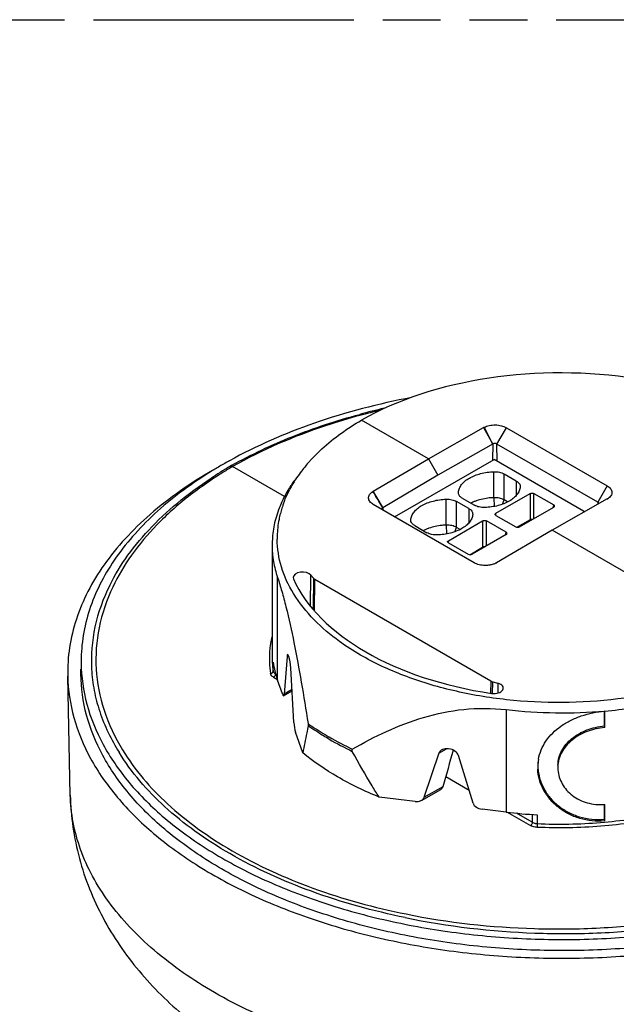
# Model space of a CAD drawing. Header units: millimetres. Extents: x 0 to 210, y 0 to 297.
# Tile 5 of 7: x 110 to 130, y 225 to 258. Entities that reach past the tile are written whole.
import ezdxf

# ---------------------------------------------------------------- set-up
doc = ezdxf.new("R2010")
doc.units = ezdxf.units.MM
doc.header["$LTSCALE"] = 19.36
doc.linetypes.add('PHANTOM', pattern=[0.8, 0.45, -0.05, 0.1, -0.05, 0.1, -0.05])
doc.layers.get('0').update_dxf_attribs({"linetype": 'CONTINUOUS'})
doc.layers.add('DEFAULT_3', color=7, linetype='PHANTOM')

msp = doc.modelspace()

# ---------------------------------------------------------------- linework, layer by layer
at = {"color": 7, "linetype": 'Continuous'}
for p, q in [((123.2909, 242.9879), (121.0486, 244.2825)), ((123.2909, 242.9879), (125.1364, 244.0349)), ((125.9001, 244.031), (129.273, 242.0837)), ((125.4519, 243.4853), (123.6063, 242.4384)), ((128.9576, 241.5374), (125.5847, 243.4847)), ((121.4454, 241.9038), (123.2909, 242.9879)), ((122.1578, 241.0478), (125.4865, 242.9696)), ((123.2909, 242.9879), (123.6063, 242.4384)), ((128.4775, 241.2427), (125.4865, 242.9696)), ((116.6459, 242.734), (116.6465, 242.7344)), ((118.4736, 241.7274), (116.736, 242.7306)), ((123.6063, 242.4384), (121.7608, 241.3543)), ((126.2316, 242.2454), (125.8232, 242.4812)), ((124.2914, 241.8563), (124.2921, 241.871)), ((125.5501, 241.1692), (126.6956, 241.8306)), ((126.3633, 242.062), (126.3627, 242.0473)), ((126.8229, 241.8306), (127.4833, 241.4493)), ((124.8183, 239.5118), (121.4454, 241.4591)), ((124.6406, 241.3269), (124.2323, 241.5626)), ((124.4232, 241.6729), (124.8315, 241.4371)), ((125.9412, 241.5457), (125.8232, 241.6138)), ((129.273, 241.6466), (127.4275, 240.5997)), ((129.2887, 241.6559), (129.2793, 241.6504)), ((124.7723, 241.1435), (124.7717, 241.1287)), ((126.34, 240.7132), (127.4855, 241.3745)), ((122.7005, 240.9378), (122.7011, 240.9525)), ((123.9591, 240.2507), (125.1046, 240.912)), ((125.8923, 240.5308), (125.2319, 240.912)), ((125.5501, 241.0957), (126.2105, 240.7145)), ((126.6956, 240.9487), (126.2637, 240.6994)), ((122.8322, 240.7543), (123.2405, 240.5186)), ((124.3503, 240.6271), (124.2323, 240.6952)), ((127.4275, 240.5997), (125.5658, 239.5061)), ((134.5064, 236.5128), (127.4275, 240.5997)), ((118.0733, 240.4235), (118.0575, 240.1041)), ((123.9591, 240.1772), (124.6195, 239.7959)), ((125.8945, 240.456), (124.749, 239.7946)), ((118.0575, 240.0151), (118.0575, 236.3802)), ((124.6728, 239.7808), (125.1046, 240.0302)), ((118.763, 239.0155), (118.773, 238.9689)), ((119.3586, 239.0952), (119.4398, 238.9942)), ((125.3752, 235.5562), (119.4851, 238.9568)), ((118.0575, 236.38), (118.0577, 236.3448)), ((118.5579, 236.379), (118.4607, 235.1195)), ((118.7859, 234.1709), (118.6875, 236.0008)), ((111.3039, 231.7427), (111.2188, 235.7236)), ((118.4016, 235.125), (118.2419, 235.5881)), ((125.4399, 235.5301), (125.6141, 235.4837)), ((118.4448, 235.0629), (118.7293, 235.2231)), ((118.4395, 235.0615), (118.4442, 235.0627)), ((129.1787, 234.0523), (129.1788, 234.5524)), ((129.1918, 234.0009), (129.1919, 234.5517)), ((119.2598, 234.1313), (119.2598, 234.059)), ((129.1918, 234.0009), (129.1787, 234.0523)), ((119.0828, 233.1487), (118.8431, 233.8438)), ((120.7423, 233.2031), (120.7423, 233.2754)), ((123.6382, 233.1426), (123.1406, 231.6567)), ((124.7862, 231.4675), (124.2942, 233.0672)), ((127.6219, 232.6939), (127.6244, 232.5822)), ((124.6547, 231.8948), (123.8672, 232.3495)), ((123.0585, 231.5643), (123.7084, 231.9303)), ((122.8508, 231.5301), (121.6382, 231.6733)), ((123.0362, 231.5533), (123.0593, 231.5649)), ((125.8933, 231.1707), (125.0854, 231.2661)), ((129.1776, 230.9287), (129.1778, 231.4281)), ((129.1907, 230.8773), (129.1909, 231.4281)), ((129.1907, 230.8773), (129.1776, 230.9287))]:
    msp.add_line(p, q, dxfattribs=at)
at = {"color": 9, "linetype": 'Continuous'}
for p, q in [((125.1364, 244.0349), (125.4491, 243.4838)), ((125.4505, 243.4845), (125.1527, 244.0437)), ((125.5847, 243.4847), (125.9001, 244.031)), ((125.4478, 242.9472), (125.4519, 243.4853)), ((125.5891, 242.9103), (125.5847, 243.4847)), ((125.48, 241.6895), (125.48, 242.5569)), ((125.8232, 241.6138), (125.8232, 242.4812)), ((126.2316, 242.2454), (126.2316, 241.7651)), ((121.6385, 241.5712), (121.4454, 241.9038)), ((124.2921, 241.8563), (124.2921, 241.871)), ((126.6956, 241.8306), (126.6956, 240.9487)), ((126.8229, 240.992), (126.8229, 241.8306)), ((129.273, 242.0837), (128.9576, 241.5374)), ((121.7636, 241.3559), (121.6385, 241.5712)), ((123.889, 240.7709), (123.889, 241.6383)), ((124.2323, 240.6952), (124.2323, 241.5626)), ((125.48, 241.6895), (125.4882, 241.3953)), ((125.7673, 241.4696), (125.8232, 241.6138)), ((127.4591, 241.3593), (127.4833, 241.4493)), ((128.9576, 241.5374), (128.9581, 241.4676)), ((121.7608, 241.3543), (121.7602, 241.2773)), ((124.6406, 241.3269), (124.6406, 240.8466)), ((125.5501, 241.0957), (125.5501, 241.1692)), ((122.7011, 240.9378), (122.7011, 240.9525)), ((125.1046, 240.912), (125.1046, 240.0302)), ((125.2319, 240.0734), (125.2319, 240.912)), ((123.889, 240.7709), (123.8972, 240.4767)), ((124.1763, 240.551), (124.2323, 240.6952)), ((125.8682, 240.4408), (125.8923, 240.5308)), ((123.9591, 240.1772), (123.9591, 240.2507)), ((118.2419, 235.5881), (118.2419, 239.0162)), ((119.3486, 238.0647), (119.3586, 239.0952)), ((119.4398, 238.9942), (119.4298, 237.9581)), ((119.4771, 237.8977), (119.4851, 238.9568)), ((118.0942, 235.889), (118.0942, 236.1846)), ((118.5579, 236.379), (118.6085, 236.4075)), ((118.1092, 235.6818), (118.235, 235.6092)), ((118.1722, 235.7917), (118.1722, 235.816)), ((118.1798, 235.7874), (118.1722, 235.7917)), ((125.3752, 235.5562), (125.3721, 235.1418)), ((125.4381, 235.1414), (125.4399, 235.5301)), ((118.7268, 235.2699), (118.4607, 235.1195)), ((125.6141, 235.4837), (125.6126, 235.1541)), ((125.8933, 234.5988), (125.8933, 231.1707)), ((123.6382, 233.1426), (123.8977, 233.2893)), ((123.7756, 232.0157), (123.1406, 231.6567)), ((125.93, 231.1665), (126.7037, 230.7199)), ((126.7668, 230.8298), (126.2409, 231.1334)), ((126.7668, 231.091), (126.7668, 230.8298)), ((126.9343, 231.0809), (126.9343, 230.7853))]:
    msp.add_line(p, q, dxfattribs=at)
at = {"color": 7, "linetype": 'Continuous'}
for centre, radius, start, end in [((126.9343, 222.4212), 22.842, 102.94991, 105.08379), ((125.3945, 243.5798), 0.5231, 117.52427, 119.55426), ((123.8155, 229.9161), 14.8602, 119.99752, 121.43656), ((124.0331, 229.5396), 15.295, 119.24145, 119.99825), ((124.1638, 229.3069), 15.562, 118.95883, 119.24282), ((123.9746, 229.8425), 14.8291, 119.32098, 119.61472), ((123.1466, 239.4674), 5.1495, 138.25272, 142.81379), ((123.4503, 239.2039), 5.5516, 137.30667, 138.31118), ((123.8477, 230.4346), 14.2526, 121.13154, 122.62024), ((124.0973, 230.0245), 14.7327, 120.38242, 121.13768), ((122.7993, 239.7298), 4.7142, 142.80308, 146.26119), ((122.6639, 239.4791), 4.7578, 142.81361, 146.62011), ((122.5197, 239.9138), 4.3794, 146.23205, 150.36774), ((122.3423, 240.0154), 4.1751, 150.37582, 152.25), ((121.6963, 241.4764), 0.4957, 120.42004, 122.53659), ((121.8148, 239.9635), 3.7784, 156.06085, 159.63301), ((121.8405, 240.2426), 3.6237, 160.27639, 160.88182), ((121.861, 240.2353), 3.6454, 159.97447, 160.27669), ((125.3309, 240.3011), 1.3548, 114.27873, 117.18658), ((129.0262, 242.0818), 0.5003, 299.56311, 300.4205), ((129.0343, 242.0681), 0.4843, 300.41831, 301.67917), ((121.6392, 240.0299), 3.5906, 159.6438, 164.47378), ((121.6344, 240.3035), 3.4086, 165.44841, 168.87298), ((121.7026, 240.2862), 3.479, 163.84143, 165.45355), ((121.7763, 240.2644), 3.5559, 160.87517, 163.83577), ((121.4323, 240.087), 3.3761, 164.47543, 174.28668), ((121.4807, 240.3293), 3.2528, 170.08682, 179.73819), ((121.5782, 240.315), 3.3512, 168.88001, 170.13328), ((123.7399, 239.3826), 1.3548, 114.27873, 117.18658), ((121.4471, 240.3301), 3.2191, 179.74952, 180.60146), ((125.315, 239.9702), 0.5272, 298.38923, 300.42067), ((121.3934, 236.2982), 3.4257, 167.56068, 171.4639), ((121.3318, 236.3079), 3.3633, 172.37217, 179.95624), ((121.3411, 236.3066), 3.3728, 171.47411, 172.37093), ((121.3431, 236.3082), 3.3747, 179.95709, 182.24568), ((121.3624, 236.3799), 3.3049, 180.60831, 183.4239), ((121.379, 236.3812), 3.3214, 183.4293, 188.52096), ((121.3889, 236.3108), 3.4205, 182.25902, 188.39536), ((127.7786, 251.2365), 16.7442, 263.53518, 274.85468), ((129.4677, 231.3482), 3.2157, 94.8537, 95.02965), ((125.4795, 243.2434), 11.0363, 240.02695, 244.581), ((125.5966, 243.3943), 11.2882, 240.07779, 244.53016), ((128.4757, 232.6624), 1.5276, 171.70751, 182.27826), ((128.4928, 232.7144), 1.5371, 173.70694, 182.27055), ((128.4962, 232.6597), 1.5483, 169.71401, 171.71738), ((129.0507, 233.0834), 1.6612, 274.40602, 274.83689)]:
    msp.add_arc(centre, radius, start, end, dxfattribs=at)
at = {"color": 9, "linetype": 'Continuous'}
for centre, radius, start, end in [((126.9339, 222.5029), 22.7268, 103.37929, 105.13604), ((124.2161, 230.0238), 14.745, 120.7772, 121.52932), ((124.3344, 229.8257), 14.9758, 120.4896, 120.77841), ((98.6636, 227.4847), 26.9431, 31.52623, 32.33136), ((98.8739, 227.6139), 26.6963, 30.97896, 31.52582)]:
    msp.add_arc(centre, radius, start, end, dxfattribs=at)
at = {"color": 7, "linetype": 'Continuous'}
for centre, major_axis, ratio, start_param, end_param in [((127.8108, 240.4165), (9.5162, -0.0712), 0.572282, -0.7860682, 2.3654241), ((127.4196, 241.4126), (0.0916, -0.0027), 0.5766491, 5.5324103, 7.1032066), ((125.8286, 240.494), (0.0916, -0.0027), 0.5766491, 5.5324103, 7.1032066), ((126.2741, 240.7512), (0.0916, -0.0027), 0.5766491, -2.3215713, -0.750775), ((124.6831, 239.8327), (0.0916, -0.0027), 0.5766491, -2.3215713, -0.750775), ((119.0752, 239.0169), (0.3126, 0.0024), 0.5823582, 0.4318704, 3.136108), ((127.778, 240.3979), (9.3131, 0.071), 0.5823582, -2.8880732, -1.8331875), ((127.7775, 236.6185), (9.7199, -0.0728), 0.5722819, -3.0504328, -2.9422107), ((118.6227, 236.1395), (-0.0438, 0.3025), 0.1650345, 4.2122417, 6.9174948), ((125.482, 235.318), (0.3126, 0.0024), 0.5823582, 4.4499978, 7.4132395), ((118.4012, 235.3391), (-0.0401, 0.2776), 0.1650345, -3.8553282, -3.1803085), ((118.4012, 235.3391), (-0.0401, 0.2776), 0.1650345, -3.0763122, -2.5072832), ((118.8428, 234.0489), (-0.0384, 0.2658), 0.1650345, 1.070649, 2.4278571), ((123.9661, 233.0546), (0.3325, -0.0711), 0.6749578, 6.6434801, 9.3487332), ((128.0303, 226.37), (7.4175, 30.1799), 0.178157, 1.3849733, 1.4265587), ((122.8525, 231.734), (0.2922, -0.0625), 0.6749578, -0.6507925, -0.0760448), ((122.8525, 231.734), (0.2922, -0.0625), 0.6749578, -1.4332528, -0.7556591), ((125.0872, 231.4791), (0.3051, -0.0653), 0.6749578, -2.7812979, -1.4332528), ((127.7775, 236.6185), (9.7199, -0.0728), 0.5722819, -1.7615945, -1.6533724)]:
    msp.add_ellipse(centre, major_axis=major_axis, ratio=ratio, start_param=start_param, end_param=end_param, dxfattribs=at)
for points, knots in [([(122.7268, 245.041), (121.6246, 244.8309), (119.5281, 244.2861), (117.5358, 243.4249), (116.629, 242.9231)], [0, 0, 0, 0, 0.5198315, 1, 1, 1, 1]), ([(116.7127, 242.7718), (117.3608, 243.1358), (118.758, 243.7902), (120.223, 244.2694), (120.9901, 244.4762)], [0, 0, 0, 0, 0.4833392, 1, 1, 1, 1]), ([(119.37, 242.9683), (119.4836, 243.0914), (119.9899, 243.5932), (120.5778, 244.0087), (121.0486, 244.2825)], [0, 0, 0, 0, 0.2352502, 1, 1, 1, 1]), ([(125.1527, 244.0437), (125.2074, 244.0722), (125.3321, 244.113), (125.5294, 244.1304), (125.7252, 244.1065), (125.8474, 244.0615), (125.9001, 244.031)], [0, 0, 0, 0, 0.2392918, 0.5020622, 0.7637165, 1, 1, 1, 1]), ([(125.5735, 243.4902), (125.554, 243.4984), (125.5117, 243.5045), (125.4696, 243.4954), (125.4519, 243.4853)], [0, 0, 0, 0, 0.5098061, 1, 1, 1, 1]), ([(116.0678, 242.602), (115.3303, 242.1762), (114.2984, 241.4641), (113.1355, 240.3417), (112.4314, 239.4766), (111.8791, 238.5734), (111.485, 237.6404), (111.2545, 236.6873), (111.2121, 236.0434), (111.2188, 235.7255)], [0, 0, 0, 0, 0.2896483, 0.4229122, 0.548749, 0.6679812, 0.7818049, 0.8918294, 1, 1, 1, 1]), ([(116.0651, 242.5951), (115.4132, 242.1965), (114.501, 241.5365), (113.4687, 240.5117), (112.8374, 239.7245), (112.335, 238.9054), (111.9662, 238.061), (111.7354, 237.1989), (111.6751, 236.6149), (111.6688, 236.3256)], [0, 0, 0, 0, 0.2873012, 0.4201109, 0.5460168, 0.6657548, 0.7803648, 0.8912239, 1, 1, 1, 1]), ([(112.623, 238.7539), (112.7984, 239.1053), (113.2233, 239.7986), (114.034, 240.758), (115.0221, 241.6535), (115.768, 242.1852), (116.1646, 242.4391)], [0, 0, 0, 0, 0.2279677, 0.4695674, 0.726689, 1, 1, 1, 1]), ([(116.6465, 242.7344), (116.6587, 242.7413), (116.6916, 242.7461), (116.7212, 242.7341), (116.736, 242.7257)], [0, 0, 0, 0, 0.4499787, 1, 1, 1, 1]), ([(124.6592, 242.3449), (124.7761, 242.4125), (125.0463, 242.5142), (125.3305, 242.5521), (125.48, 242.5569)], [0, 0, 0, 0, 0.4745808, 1, 1, 1, 1]), ([(125.48, 242.5569), (125.5421, 242.5589), (125.661, 242.5489), (125.7747, 242.5092), (125.8232, 242.4812)], [0, 0, 0, 0, 0.5254533, 1, 1, 1, 1]), ([(124.2921, 241.871), (124.2964, 241.9159), (124.3208, 242.0082), (124.3983, 242.1355), (124.5134, 242.251), (124.6076, 242.3152), (124.6592, 242.3449)], [0, 0, 0, 0, 0.2178884, 0.452601, 0.7122829, 1, 1, 1, 1]), ([(126.2316, 242.2454), (126.2687, 242.224), (126.3189, 242.1845), (126.357, 242.1148), (126.3633, 242.0791), (126.3634, 242.062)], [0, 0, 0, 0, 0.5476032, 0.7814913, 1, 1, 1, 1]), ([(118.6907, 242.0964), (118.6586, 242.0477), (118.5369, 241.8547), (118.4304, 241.652), (118.3614, 241.4966)], [0, 0, 0, 0, 0.2553229, 1, 1, 1, 1]), ([(118.436, 241.4836), (118.4507, 241.5239), (118.513, 241.6859), (118.5865, 241.8436), (118.6474, 241.9594)], [0, 0, 0, 0, 0.246614, 1, 1, 1, 1]), ([(121.4454, 241.4591), (121.4017, 241.4843), (121.3427, 241.5306), (121.2968, 241.612), (121.2839, 241.6738), (121.2922, 241.7361), (121.3322, 241.8192), (121.388, 241.8677), (121.4297, 241.8943)], [0, 0, 0, 0, 0.2750945, 0.3933695, 0.5037504, 0.6134712, 0.7299776, 1, 1, 1, 1]), ([(124.3815, 241.7006), (124.3552, 241.7208), (124.3106, 241.7658), (124.2914, 241.8279), (124.2914, 241.8563)], [0, 0, 0, 0, 0.5384772, 1, 1, 1, 1]), ([(126.3627, 242.0473), (126.3584, 242.0024), (126.3339, 241.9102), (126.2564, 241.7829), (126.1413, 241.6673), (126.0472, 241.6031), (125.9956, 241.5734)], [0, 0, 0, 0, 0.2178884, 0.452601, 0.7122829, 1, 1, 1, 1]), ([(126.6956, 241.8306), (126.7145, 241.8415), (126.7593, 241.8501), (126.804, 241.8415), (126.8229, 241.8306)], [0, 0, 0, 0, 0.4999976, 1, 1, 1, 1]), ([(129.273, 242.0837), (129.3166, 242.0586), (129.3755, 242.0127), (129.4215, 241.9321), (129.4345, 241.8712), (129.4262, 241.8099), (129.386, 241.7285), (129.3302, 241.6815), (129.2887, 241.6559)], [0, 0, 0, 0, 0.2774895, 0.3959909, 0.5059583, 0.6148698, 0.7305511, 1, 1, 1, 1]), ([(123.0682, 241.4264), (123.1851, 241.4939), (123.4553, 241.5956), (123.7396, 241.6335), (123.889, 241.6383)], [0, 0, 0, 0, 0.4745808, 1, 1, 1, 1]), ([(123.889, 241.6383), (123.9511, 241.6403), (124.07, 241.6303), (124.1837, 241.5907), (124.2323, 241.5626)], [0, 0, 0, 0, 0.5254533, 1, 1, 1, 1]), ([(124.9, 241.5863), (124.8891, 241.5825), (124.8465, 241.5672), (124.8046, 241.55), (124.7738, 241.5361)], [0, 0, 0, 0, 0.2544629, 1, 1, 1, 1]), ([(125.48, 241.6895), (125.4292, 241.6878), (125.2329, 241.6746), (125.0379, 241.6343), (124.9, 241.5863)], [0, 0, 0, 0, 0.2580556, 1, 1, 1, 1]), ([(125.9956, 241.5734), (125.8786, 241.5058), (125.6085, 241.4041), (125.3242, 241.3662), (125.1747, 241.3614)], [0, 0, 0, 0, 0.4745808, 1, 1, 1, 1]), ([(125.8232, 241.6138), (125.7747, 241.6418), (125.661, 241.6815), (125.5421, 241.6915), (125.48, 241.6895)], [0, 0, 0, 0, 0.4745454, 1, 1, 1, 1]), ([(128.9851, 241.4996), (128.9851, 241.502), (128.9837, 241.5126), (128.9772, 241.5218), (128.9713, 241.5274)], [0, 0, 0, 0, 0.2320978, 1, 1, 1, 1]), ([(121.7333, 241.3158), (121.7332, 241.3133), (121.7344, 241.3024), (121.7411, 241.2927), (121.7471, 241.287)], [0, 0, 0, 0, 0.2335856, 1, 1, 1, 1]), ([(121.7512, 241.3477), (121.7485, 241.3455), (121.7395, 241.3371), (121.7334, 241.3247), (121.7333, 241.3158)], [0, 0, 0, 0, 0.2819457, 1, 1, 1, 1]), ([(122.7011, 240.9525), (122.7054, 240.9974), (122.7298, 241.0896), (122.8074, 241.2169), (122.9224, 241.3325), (123.0166, 241.3966), (123.0682, 241.4264)], [0, 0, 0, 0, 0.2178884, 0.452601, 0.7122829, 1, 1, 1, 1]), ([(124.7717, 241.1287), (124.7674, 241.0838), (124.7429, 240.9916), (124.6654, 240.8643), (124.5504, 240.7488), (124.4562, 240.6846), (124.4046, 240.6548)], [0, 0, 0, 0, 0.2178884, 0.452601, 0.7122829, 1, 1, 1, 1]), ([(124.6406, 241.3269), (124.6778, 241.3054), (124.728, 241.2659), (124.766, 241.1963), (124.7723, 241.1606), (124.7724, 241.1435)], [0, 0, 0, 0, 0.5476032, 0.7814913, 1, 1, 1, 1]), ([(125.1747, 241.3614), (125.1127, 241.3594), (124.9937, 241.3694), (124.8801, 241.4091), (124.8315, 241.4371)], [0, 0, 0, 0, 0.5254533, 1, 1, 1, 1]), ([(125.5238, 241.1325), (125.5238, 241.1359), (125.5265, 241.1515), (125.5397, 241.1632), (125.5501, 241.1692)], [0, 0, 0, 0, 0.2208528, 1, 1, 1, 1]), ([(125.5501, 241.0957), (125.5462, 241.098), (125.5336, 241.1065), (125.5238, 241.1216), (125.5238, 241.1325)], [0, 0, 0, 0, 0.2939124, 1, 1, 1, 1]), ([(128.5144, 241.216), (128.5117, 241.2185), (128.5002, 241.2284), (128.4875, 241.2369), (128.4775, 241.2427)], [0, 0, 0, 0, 0.2399832, 1, 1, 1, 1]), ([(122.7905, 240.7821), (122.7642, 240.8023), (122.7196, 240.8473), (122.7005, 240.9093), (122.7004, 240.9378)], [0, 0, 0, 0, 0.5384772, 1, 1, 1, 1]), ([(125.1046, 240.912), (125.1235, 240.9229), (125.1683, 240.9316), (125.213, 240.9229), (125.2319, 240.912)], [0, 0, 0, 0, 0.4999976, 1, 1, 1, 1]), ([(126.7727, 240.9634), (126.7657, 240.964), (126.7394, 240.9645), (126.7124, 240.9584), (126.6956, 240.9487)], [0, 0, 0, 0, 0.2653081, 1, 1, 1, 1]), ([(123.309, 240.6677), (123.2981, 240.664), (123.2555, 240.6486), (123.2136, 240.6315), (123.1829, 240.6176)], [0, 0, 0, 0, 0.2544629, 1, 1, 1, 1]), ([(123.5838, 240.4429), (123.5217, 240.4409), (123.4027, 240.4509), (123.2891, 240.4905), (123.2405, 240.5186)], [0, 0, 0, 0, 0.5254533, 1, 1, 1, 1]), ([(123.889, 240.7709), (123.8383, 240.7693), (123.6419, 240.756), (123.4469, 240.7157), (123.309, 240.6677)], [0, 0, 0, 0, 0.2580556, 1, 1, 1, 1]), ([(124.4046, 240.6548), (124.2876, 240.5873), (124.0175, 240.4856), (123.7332, 240.4477), (123.5838, 240.4429)], [0, 0, 0, 0, 0.4745808, 1, 1, 1, 1]), ([(124.2323, 240.6952), (124.1837, 240.7233), (124.07, 240.7629), (123.9511, 240.7729), (123.889, 240.7709)], [0, 0, 0, 0, 0.4745454, 1, 1, 1, 1]), ([(118.7763, 238.4788), (118.6055, 238.7582), (118.3329, 239.3444), (118.2314, 239.9851), (118.2281, 240.2963)], [0, 0, 0, 0, 0.5126368, 1, 1, 1, 1]), ([(123.9328, 240.2139), (123.9328, 240.2173), (123.9355, 240.233), (123.9487, 240.2446), (123.9591, 240.2507)], [0, 0, 0, 0, 0.2208528, 1, 1, 1, 1]), ([(123.9591, 240.1772), (123.9552, 240.1794), (123.9426, 240.188), (123.9328, 240.203), (123.9328, 240.2139)], [0, 0, 0, 0, 0.2939124, 1, 1, 1, 1]), ([(118.0575, 240.1041), (118.0575, 239.9213), (118.089, 239.5515), (118.1816, 239.1924), (118.2419, 239.0162)], [0, 0, 0, 0, 0.4954739, 1, 1, 1, 1]), ([(125.1817, 240.0448), (125.1747, 240.0454), (125.1484, 240.0459), (125.1214, 240.0399), (125.1046, 240.0302)], [0, 0, 0, 0, 0.2653081, 1, 1, 1, 1]), ([(125.1888, 239.4216), (125.1215, 239.4221), (124.9932, 239.4367), (124.8709, 239.4813), (124.8183, 239.5118)], [0, 0, 0, 0, 0.5255106, 1, 1, 1, 1]), ([(125.5657, 239.5064), (125.5591, 239.5029), (125.5316, 239.4887), (125.503, 239.4768), (125.4809, 239.4689)], [0, 0, 0, 0, 0.241523, 1, 1, 1, 1]), ([(125.3895, 239.4425), (125.3734, 239.4389), (125.3072, 239.4263), (125.2396, 239.4212), (125.1888, 239.4216)], [0, 0, 0, 0, 0.2458689, 1, 1, 1, 1]), ([(125.4809, 239.4689), (125.4736, 239.4663), (125.4436, 239.456), (125.4129, 239.4477), (125.3895, 239.4425)], [0, 0, 0, 0, 0.2446727, 1, 1, 1, 1]), ([(118.2419, 239.0162), (118.2932, 238.8662), (118.3931, 238.5422), (118.584, 237.8186), (118.8033, 236.8035), (119.0417, 235.499), (119.1881, 234.594), (119.2598, 234.1313)], [0, 0, 0, 0, 0.0952188, 0.2035835, 0.4493888, 0.7187521, 1, 1, 1, 1]), ([(119.4398, 238.9942), (119.4426, 238.9906), (119.4558, 238.976), (119.472, 238.9643), (119.4851, 238.9568)], [0, 0, 0, 0, 0.232495, 1, 1, 1, 1]), ([(112.6232, 238.7538), (112.4041, 238.314), (112.0711, 237.3957), (111.9725, 236.1815), (112.0904, 235.2329), (112.3415, 234.2789), (112.6712, 233.5992), (112.937, 233.1704)], [0, 0, 0, 0, 0.2520914, 0.4951222, 0.6170904, 0.7411612, 1, 1, 1, 1]), ([(121.0154, 236.4254), (120.7735, 236.5652), (119.9177, 237.1135), (119.1616, 237.8485), (118.7763, 238.4788)], [0, 0, 0, 0, 0.2744353, 1, 1, 1, 1]), ([(134.5064, 236.5128), (134.0468, 236.2401), (133.0404, 235.7578), (131.3983, 235.2411), (129.6185, 234.918), (127.7683, 234.8008), (125.9171, 234.8939), (124.1346, 235.1938), (122.488, 235.689), (121.4774, 236.1587), (121.0154, 236.4254)], [0, 0, 0, 0, 0.1142986, 0.2375501, 0.3672291, 0.5002414, 0.6332211, 0.7628047, 0.8859051, 1, 1, 1, 1]), ([(111.6688, 236.3256), (111.6589, 235.8654), (111.7616, 234.9205), (112.277, 233.5512), (113.1334, 232.2514), (114.3057, 231.0471), (115.7664, 229.96), (117.484, 229.0104), (119.4222, 228.2174), (121.5398, 227.597), (123.7915, 227.1625), (126.1292, 226.923), (128.5023, 226.8837), (130.8598, 227.0455), (133.1509, 227.405), (135.3265, 227.9542), (137.3394, 228.6817), (138.5871, 229.2963), (139.1691, 229.6322)], [0, 0, 0, 0, 0.0428172, 0.0872813, 0.1348776, 0.1865816, 0.242842, 0.3036571, 0.3686693, 0.4372512, 0.5085795, 0.581696, 0.6555587, 0.7290915, 0.8012382, 0.8709933, 0.9374958, 1, 1, 1, 1]), ([(139.1746, 229.2616), (138.5924, 228.9255), (137.3442, 228.3106), (135.3303, 227.5828), (133.1537, 227.0333), (130.8616, 226.6736), (128.5029, 226.5117), (126.1286, 226.551), (123.7899, 226.7906), (121.537, 227.2253), (119.4184, 227.8459), (117.4793, 228.6394), (115.7608, 229.5893), (114.2994, 230.677), (113.1264, 231.8818), (112.2696, 233.1822), (111.7539, 234.5521), (111.651, 235.4975), (111.661, 235.9579)], [0, 0, 0, 0, 0.0625032, 0.1290041, 0.1987583, 0.2709043, 0.344437, 0.4183003, 0.4914177, 0.5627472, 0.6313301, 0.6963429, 0.7571584, 0.8134191, 0.8651231, 0.9127194, 0.9571831, 1, 1, 1, 1]), ([(111.2188, 235.7255), (111.2287, 235.2557), (111.3741, 234.2943), (111.9518, 232.9107), (112.8693, 231.6009), (114.1014, 230.3902), (115.6201, 229.2999), (117.3937, 228.3503), (119.3853, 227.5601), (121.5535, 226.9452), (123.8528, 226.5183), (126.235, 226.2883), (128.6497, 226.2601), (131.046, 226.4342), (133.3733, 226.8072), (135.5829, 227.3709), (137.6276, 228.1138), (138.8955, 228.7395), (139.4873, 229.0811)], [0, 0, 0, 0, 0.0428221, 0.0875255, 0.1354927, 0.1876009, 0.2442253, 0.3053175, 0.3704961, 0.439127, 0.5103921, 0.5833481, 0.6569743, 0.7302199, 0.8020557, 0.8715033, 0.9377272, 1, 1, 1, 1]), ([(125.3752, 235.5562), (125.38, 235.5534), (125.4006, 235.5426), (125.4227, 235.5347), (125.4399, 235.5301)], [0, 0, 0, 0, 0.2368115, 1, 1, 1, 1]), ([(129.1919, 234.5521), (129.8144, 234.6049), (131.0272, 234.7775), (132.2112, 235.0954), (132.7755, 235.2911)], [0, 0, 0, 0, 0.5112451, 1, 1, 1, 1]), ([(120.7423, 233.2754), (121.1136, 233.492), (121.8858, 233.8989), (123.1297, 234.3764), (124.4814, 234.6563), (125.4218, 234.6526), (125.8933, 234.5988)], [0, 0, 0, 0, 0.238483, 0.4832682, 0.7367794, 1, 1, 1, 1]), ([(126.9728, 232.9362), (126.9923, 233.0435), (127.0548, 233.2568), (127.2714, 233.6605), (127.6208, 233.9969), (128.0457, 234.2451), (128.5287, 234.4458), (128.9212, 234.5283), (129.1858, 234.5515)], [0, 0, 0, 0, 0.1116336, 0.2254628, 0.4659703, 0.5948646, 0.7281402, 1, 1, 1, 1]), ([(119.2598, 234.059), (119.246, 233.9798), (119.1918, 233.6755), (119.1322, 233.372), (119.0828, 233.1487)], [0, 0, 0, 0, 0.2600162, 1, 1, 1, 1]), ([(119.2598, 234.1313), (119.3159, 234.0921), (119.5462, 233.935), (119.7836, 233.7882), (119.9658, 233.683)], [0, 0, 0, 0, 0.2453626, 1, 1, 1, 1]), ([(119.9658, 233.6107), (119.9043, 233.6462), (119.6643, 233.7881), (119.4301, 233.94), (119.2598, 234.059)], [0, 0, 0, 0, 0.2546693, 1, 1, 1, 1]), ([(129.1919, 234.0009), (128.9915, 233.984), (128.6013, 233.8966), (128.1683, 233.658), (127.899, 233.3984), (127.7467, 233.1814), (127.6489, 232.9439), (127.6241, 232.7766), (127.6217, 232.6939)], [0, 0, 0, 0, 0.2716079, 0.532679, 0.656054, 0.774223, 0.8882082, 1, 1, 1, 1]), ([(127.6232, 232.7461), (127.6256, 232.8284), (127.6499, 232.9948), (127.746, 233.2315), (127.896, 233.4482), (128.1619, 233.708), (128.5913, 233.9477), (128.9794, 234.0355), (129.1788, 234.0523)], [0, 0, 0, 0, 0.1118588, 0.225862, 0.3439755, 0.4672647, 0.7282467, 1, 1, 1, 1]), ([(122.5154, 227.6407), (121.4495, 227.8588), (119.4267, 228.4149), (117.0877, 229.4704), (115.4849, 230.4977), (114.1686, 231.5568), (113.3504, 232.497), (112.937, 233.1704)], [0, 0, 0, 0, 0.2879727, 0.5531253, 0.6756058, 0.7908508, 1, 1, 1, 1]), ([(121.6382, 231.6733), (121.1621, 231.868), (120.2703, 232.2963), (119.4484, 232.8503), (119.0828, 233.1487)], [0, 0, 0, 0, 0.5214906, 1, 1, 1, 1]), ([(121.6382, 231.6733), (121.5588, 231.7989), (121.2481, 232.3017), (120.9547, 232.815), (120.7423, 233.2031)], [0, 0, 0, 0, 0.251369, 1, 1, 1, 1]), ([(129.1908, 230.8773), (128.9119, 230.8537), (128.4844, 230.8951), (127.9712, 231.1005), (127.6325, 231.3189), (127.3502, 231.5905), (127.1337, 231.903), (126.9933, 232.244), (126.9541, 232.4835), (126.9493, 232.6017)], [0, 0, 0, 0, 0.267552, 0.3983992, 0.5260983, 0.6502566, 0.7704903, 0.8869311, 1, 1, 1, 1]), ([(126.957, 232.6535), (126.9617, 232.5359), (127.0002, 232.2976), (127.1382, 231.9578), (127.3514, 231.6457), (127.6301, 231.3738), (127.9655, 231.1545), (128.4748, 230.9475), (128.9003, 230.9052), (129.1777, 230.9287)], [0, 0, 0, 0, 0.1131319, 0.2295807, 0.3497685, 0.4738632, 0.6015122, 0.7323501, 1, 1, 1, 1]), ([(127.6244, 232.5822), (127.6369, 232.4196), (127.7143, 232.1732), (127.91, 231.8974), (128.1749, 231.6541), (128.6034, 231.448), (128.9866, 231.4123), (129.1784, 231.4271)], [0, 0, 0, 0, 0.2288068, 0.3484464, 0.4721344, 0.7301067, 1, 1, 1, 1]), ([(134.7143, 232.3511), (134.1847, 232.0409), (133.0181, 231.4996), (131.1113, 230.9529), (129.0522, 230.6526), (127.6379, 230.6285), (126.927, 230.6604)], [0, 0, 0, 0, 0.228271, 0.475542, 0.7353655, 1, 1, 1, 1]), ([(126.9343, 230.7853), (127.6386, 230.7531), (129.0402, 230.7782), (131.0806, 231.0752), (132.9698, 231.6176), (134.1261, 232.1535), (134.6506, 232.4614)], [0, 0, 0, 0, 0.2646353, 0.5244593, 0.7717218, 1, 1, 1, 1]), ([(123.7756, 232.0157), (123.7707, 231.9979), (123.7539, 231.9638), (123.7247, 231.9396), (123.7087, 231.9305)], [0, 0, 0, 0, 0.5014648, 1, 1, 1, 1]), ([(111.3039, 231.7427), (111.3115, 231.3846), (111.3706, 230.6696), (111.5883, 229.6168), (111.9288, 228.5976), (112.5343, 227.298), (113.5591, 225.8024), (114.5944, 224.7869), (115.1525, 224.3235)], [0, 0, 0, 0, 0.1247516, 0.2490806, 0.3735123, 0.4980406, 0.7474012, 1, 1, 1, 1]), ([(122.5154, 227.6407), (123.9406, 227.3463), (126.1338, 227.09), (129.0649, 227.1042), (131.9427, 227.351), (134.7096, 227.9367), (137.2459, 228.8745), (138.4035, 229.4475), (138.9446, 229.7598)], [0, 0, 0, 0, 0.2584978, 0.3898569, 0.5202639, 0.7711914, 0.8890087, 1, 1, 1, 1])]:
    msp.add_open_spline(points, degree=3, knots=knots, dxfattribs=at)
at = {"color": 9, "linetype": 'Continuous'}
for points, knots in [([(120.9996, 244.4412), (120.6106, 244.3359), (119.1419, 243.8953), (117.72, 243.2872), (116.736, 242.7306)], [0, 0, 0, 0, 0.2628082, 1, 1, 1, 1]), ([(116.5054, 242.592), (116.0741, 242.3274), (115.2649, 241.7718), (114.1998, 240.8265), (113.3403, 239.8097), (112.9007, 239.0721), (112.7243, 238.699)], [0, 0, 0, 0, 0.2761551, 0.5342721, 0.7748343, 1, 1, 1, 1]), ([(112.7243, 238.699), (112.5199, 238.267), (112.2116, 237.3676), (112.1094, 235.9493), (112.3851, 234.543), (112.7986, 233.6704), (113.0531, 233.2521)], [0, 0, 0, 0, 0.252163, 0.4958448, 0.7417218, 1, 1, 1, 1]), ([(118.0051, 235.8114), (118.0276, 235.8126), (118.0707, 235.8273), (118.0942, 235.8694), (118.0942, 235.889)], [0, 0, 0, 0, 0.5344264, 1, 1, 1, 1]), ([(118.0942, 235.889), (118.0949, 235.8844), (118.0992, 235.8654), (118.1093, 235.8479), (118.1186, 235.8363)], [0, 0, 0, 0, 0.2387399, 1, 1, 1, 1]), ([(118.1092, 235.6818), (118.0823, 235.6974), (118.0358, 235.7323), (118.009, 235.7859), (118.0051, 235.8114)], [0, 0, 0, 0, 0.5463673, 1, 1, 1, 1]), ([(118.1092, 235.6818), (118.1135, 235.6844), (118.1313, 235.6971), (118.1454, 235.7147), (118.1538, 235.7294)], [0, 0, 0, 0, 0.2299756, 1, 1, 1, 1]), ([(118.1186, 235.8363), (118.122, 235.8321), (118.1376, 235.8147), (118.1567, 235.8007), (118.1722, 235.7917)], [0, 0, 0, 0, 0.2327531, 1, 1, 1, 1]), ([(118.1538, 235.7294), (118.1567, 235.7344), (118.1663, 235.7539), (118.1722, 235.7757), (118.1722, 235.7917)], [0, 0, 0, 0, 0.2666624, 1, 1, 1, 1]), ([(113.0531, 233.2521), (113.4612, 232.5814), (114.27, 231.6444), (115.5739, 230.5899), (117.1609, 229.569), (119.4786, 228.5231), (121.4836, 227.9754), (122.5399, 227.7617)], [0, 0, 0, 0, 0.2095888, 0.3248916, 0.4473442, 0.7123038, 1, 1, 1, 1]), ([(116.1281, 225.1344), (115.4156, 225.5457), (114.4169, 226.2316), (113.2827, 227.308), (112.5888, 228.1377), (112.036, 229.0039), (111.6302, 229.899), (111.3763, 230.8144), (111.3105, 231.4354), (111.3039, 231.7427)], [0, 0, 0, 0, 0.2888889, 0.4221557, 0.5482075, 0.6677698, 0.7819041, 0.8920589, 1, 1, 1, 1]), ([(126.7483, 230.7674), (126.7454, 230.7624), (126.7335, 230.7441), (126.7175, 230.728), (126.7037, 230.7199)], [0, 0, 0, 0, 0.2660907, 1, 1, 1, 1]), ([(126.927, 230.6604), (126.9063, 230.6614), (126.8294, 230.6688), (126.7529, 230.6917), (126.7037, 230.7199)], [0, 0, 0, 0, 0.2674585, 1, 1, 1, 1]), ([(126.7668, 230.8298), (126.7668, 230.8248), (126.7647, 230.803), (126.7566, 230.782), (126.7483, 230.7674)], [0, 0, 0, 0, 0.2293982, 1, 1, 1, 1]), ([(126.7668, 230.8298), (126.7724, 230.8265), (126.797, 230.8136), (126.8233, 230.8044), (126.8437, 230.799)], [0, 0, 0, 0, 0.2368145, 1, 1, 1, 1]), ([(126.8437, 230.799), (126.8509, 230.797), (126.8807, 230.7901), (126.9112, 230.7863), (126.9343, 230.7853)], [0, 0, 0, 0, 0.2438927, 1, 1, 1, 1]), ([(126.9343, 230.7853), (126.9344, 230.763), (126.9329, 230.7213), (126.9299, 230.6796), (126.927, 230.6604)], [0, 0, 0, 0, 0.5341558, 1, 1, 1, 1]), ([(122.5399, 227.7617), (123.9534, 227.4757), (126.1288, 227.2353), (129.0334, 227.2673), (131.2005, 227.4693), (133.3009, 227.8457), (135.8896, 228.5501), (137.716, 229.3352), (138.819, 229.9813)], [0, 0, 0, 0, 0.258241, 0.3894976, 0.5198222, 0.6475387, 0.7710725, 1, 1, 1, 1]), ([(139.4271, 225.1344), (138.6296, 224.674), (136.8857, 223.8619), (134.0459, 222.9988), (130.9714, 222.4675), (127.7776, 222.2883), (124.5838, 222.4675), (121.5093, 222.9988), (118.6695, 223.8619), (116.9256, 224.6739), (116.1281, 225.1344)], [0, 0, 0, 0, 0.1141572, 0.2373241, 0.3669755, 0.4999995, 0.6330236, 0.7626752, 0.8858423, 1, 1, 1, 1])]:
    msp.add_open_spline(points, degree=3, knots=knots, dxfattribs=at)
at = {"color": 7, "linetype": 'Continuous'}
for points in [[(125.5847, 243.4847), (125.5811, 243.4868), (125.5773, 243.4886), (125.5735, 243.4902)], [(124.4232, 241.6729), (124.4087, 241.6812), (124.3947, 241.6904), (124.3815, 241.7006)], [(128.9713, 241.5274), (128.9671, 241.5312), (128.9625, 241.5346), (128.9576, 241.5374)], [(128.984, 241.4908), (128.9848, 241.4936), (128.9852, 241.4966), (128.9851, 241.4996)], [(121.7608, 241.3543), (121.7574, 241.3523), (121.7542, 241.3502), (121.7512, 241.3477)], [(122.8322, 240.7543), (122.8177, 240.7627), (122.8037, 240.7719), (122.7905, 240.7821)]]:
    msp.add_open_spline(points, degree=3, dxfattribs=at)
at = {"layer": 'DEFAULT_3', "color": 91, "linetype": 'PHANTOM', "true_color": 0x80ff80}
msp.add_line((50.1286, 257.68), (150.1286, 257.68), dxfattribs=at)

doc.saveas('drawing.dxf')
